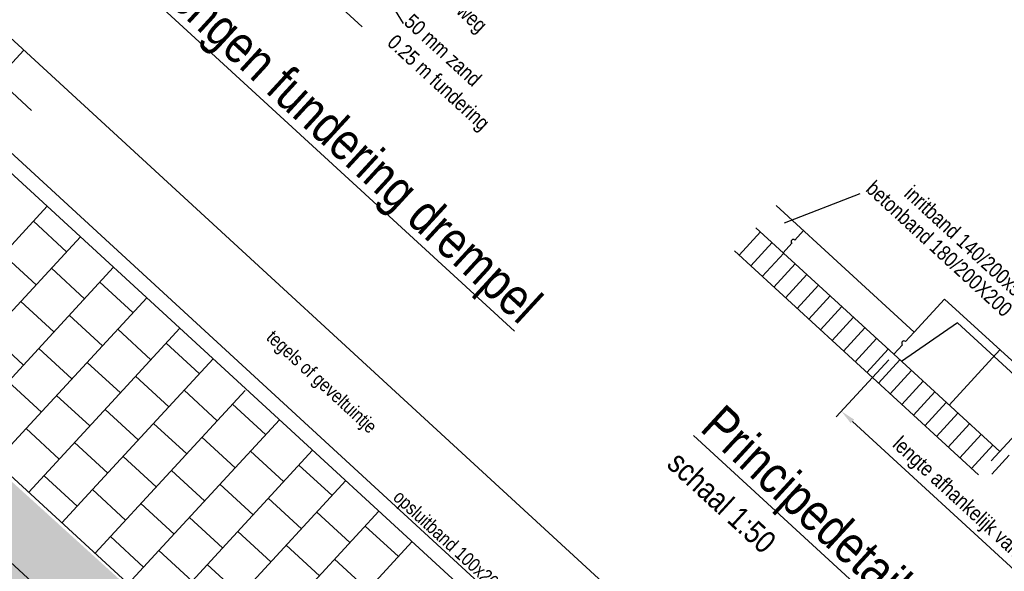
# Model space of a CAD drawing. Header units: metres. Extents: x 111546 to 149831, y 498798 to 507863.
# Tile 101 of 256: x 113037.45 to 113044, y 500883.25 to 500886.92. Entities that reach past the tile are written whole.
import ezdxf
from ezdxf.enums import TextEntityAlignment as Align

# ---------------------------------------------------------------- set-up
doc = ezdxf.new("R2010")
doc.units = ezdxf.units.M
doc.linetypes.add('DASHDOT', pattern=[25.4, 12.7, -6.35, 0, -6.35])
doc.linetypes.add('HIDDEN2', pattern=[4.7625, 3.175, -1.5875])
for name, color, linetype in [('0-aanduiding', 3, 'Continuous'), ('0-grenslijn', 3, 'DASHDOT'), ('0-maatvoering', 3, 'Continuous'), ('3-detail', 3, 'Continuous'), ('3-opsluiting', 2, 'Continuous'), ('3-steen', 3, 'Continuous'), ('HAAKSPARK', 2, 'Continuous')]:
    doc.layers.add(name, color=color, linetype=linetype)
doc.styles.add('Zaanstad', font='ARIALN.TTF')
doc.dimstyles.new('1-50', dxfattribs={"dimtxt": 0.1, "dimasz": 0.1, "dimexe": 0.05, "dimexo": 0.05, "dimgap": 0.025, "dimtad": 1, "dimzin": 0, "dimdsep": 46, "dimtxsty": 'Zaanstad', "dimcen": 0, "dimclrd": 256, "dimclre": 256, "dimclrt": 256, "dimadec": 0, "dimazin": 0, "dimtfac": 1, "dimtofl": 0, "dimtmove": 0, "dimatfit": 3, "dimfxl": 1, "dimtfill": 1, "dimtolj": 1, "dimtzin": 0, "dimlwd": -1, "dimlwe": -1, "dimarcsym": 0})

# ---------------------------------------------------------------- blocks, each defined once
blk = doc.blocks.new('*D1319')
at = {"layer": '3-steen', "transparency": 16777216}
for p, q in [((113043.2317, 500884.6556), (113042.8829, 500884.2761)), ((113042.9904, 500884.2452), (113044.5365, 500882.8242)), ((113044.9251, 500883.0992), (113044.5763, 500882.7197))]:
    blk.add_line(p, q, dxfattribs=at)
for points in [[(113043.0016, 500884.2575), (113042.9791, 500884.233), (113042.9167, 500884.3129)], [(113044.5478, 500882.8364), (113044.5252, 500882.8119), (113044.6101, 500882.7565)]]:
    blk.add_solid(points, dxfattribs=at)
at = {"layer": 'Defpoints', "color": 0, "transparency": 16777216}
for p in [(113043.2655, 500884.6924), (113044.959, 500883.136), (113044.6101, 500882.7565)]:
    blk.add_point(p, dxfattribs=at)
at = {"layer": '3-steen', "transparency": 16777216, "insert": (113043.8247, 500883.6014), "char_height": 0.1, "attachment_point": 5, "rotation": 317.41437, "style": 'Zaanstad', "bg_fill": 3, "box_fill_scale": 1.1, "bg_fill_color": 256, "bg_fill_true_color": 13158600, "bg_fill_transparency": 0}
blk.add_mtext('\\A1;lengte afhankelijk van situatie', dxfattribs=at)

msp = doc.modelspace()

# ---------------------------------------------------------------- hatches: boundary and pattern name
h = msp.add_hatch()
h.set_pattern_fill('AR-SAND', color=13, scale=0.003, angle=299.62014, style=0, pattern_type=2)
h.set_pattern_definition([(337.12014, (112386.25204, 500524.87883), (0.125264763, 0.076740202), [0, -0.115824, 0, -0.12954, 0, -0.123825]), (307.12014, (112386.25204, 500524.87883), (0.25359811, -0.01094734), [0, -0.062484, 0, -0.104394, 0, -0.040005]), (267.12014, (112386.20571, 500524.96031), (0.117658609, -0.206074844), [0, -0.0381, 0, -0.13716, 0, -0.17907]), (257.12014, (112386.20571, 500524.96031), (0.171354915, -0.166078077), [0, -0.01905, 0, -0.089916, 0, -0.10287])])
h.paths.add_polyline_path([(113040.2134, 500881.285), (113036.771, 500884.4113), (113033.6516, 500881.0034), (113037.065, 500877.8629)])

# ---------------------------------------------------------------- linework, layer by layer
at = {"color": 1, "linetype": 'Continuous'}
msp.add_line((113035.9267, 500888.1435), (113042.6361, 500881.9707), dxfattribs=at)
at = {"color": 2, "linetype": 'Continuous'}
for p, q in [((113035.5476, 500887.7313), (113042.257, 500881.5586)), ((113035.4799, 500887.6577), (113042.1893, 500881.485)), ((113036.9351, 500886.8625), (113037.5273, 500886.3177)), ((113037.0965, 500886.3064), (113037.4756, 500886.7185)), ((113037.2538, 500885.2684), (113037.6312, 500885.6785)), ((113037.7605, 500885.3761), (113037.5398, 500885.5792)), ((113037.8519, 500885.4754), (113037.0496, 500884.6033)), ((113037.5574, 500885.1553), (113037.3366, 500885.3584)), ((113037.6954, 500884.8621), (113038.0727, 500885.2723)), ((113038.2021, 500884.9698), (113037.9813, 500885.1729)), ((113038.2935, 500885.0692), (113037.4912, 500884.1971)), ((113037.999, 500884.749), (113037.7782, 500884.9522)), ((113037.047, 500884.1574), (113037.6954, 500884.8621)), ((113038.1369, 500884.4559), (113038.5143, 500884.8661)), ((113038.6436, 500884.5636), (113038.4229, 500884.7667)), ((113038.7351, 500884.6629), (113037.9327, 500883.7909)), ((113037.5927, 500884.3075), (113037.372, 500884.5106)), ((113038.4405, 500884.3428), (113038.2198, 500884.5459)), ((113037.5088, 500883.7732), (113038.1369, 500884.4559)), ((113037.9504, 500883.367), (113038.9484, 500884.4517)), ((113039.0852, 500884.1573), (113038.8644, 500884.3605)), ((113039.1766, 500884.2567), (113038.3743, 500883.3846)), ((113037.4912, 500884.1971), (113037.3896, 500884.0867)), ((113037.712, 500883.994), (113037.4912, 500884.1971)), ((113038.8821, 500883.9366), (113038.6613, 500884.1397)), ((113038.0343, 500883.9013), (113037.8135, 500884.1044)), ((113039.3974, 500884.0536), (113038.5951, 500883.1815)), ((113039.5268, 500883.7511), (113039.306, 500883.9542)), ((113037.8312, 500883.6805), (113037.6104, 500883.8836)), ((113039.6182, 500883.8505), (113038.8158, 500882.9784)), ((113037.9327, 500883.7909), (113037.8312, 500883.6805)), ((113038.1535, 500883.5877), (113037.9327, 500883.7909)), ((113039.3236, 500883.5303), (113039.1029, 500883.7335)), ((113037.8312, 500883.6805), (113037.7296, 500883.5701)), ((113038.4758, 500883.495), (113038.2551, 500883.6981)), ((113039.8389, 500883.6473), (113039.0366, 500882.7753)), ((113039.9683, 500883.3449), (113039.7475, 500883.548)), ((113038.2727, 500883.2742), (113038.052, 500883.4774)), ((113040.0597, 500883.4442), (113039.0543, 500882.3514)), ((113038.3743, 500883.3846), (113038.2727, 500883.2742)), ((113038.5951, 500883.1815), (113038.3743, 500883.3846)), ((113039.7652, 500883.1241), (113039.5444, 500883.3272)), ((113038.2727, 500883.2742), (113038.1712, 500883.1638)), ((113038.9174, 500883.0888), (113038.6966, 500883.2919))]:
    msp.add_line(p, q, dxfattribs=at)
at = {"color": 3, "linetype": 'HIDDEN2'}
for points in [[(113036.7913, 500884.4333), (113040.2134, 500881.285), (113037.065, 500877.8629), (113033.643, 500881.0113)], [(113036.8163, 500883.8328), (113039.6128, 500881.26), (113037.04, 500878.4635), (113034.2435, 500881.0363)]]:
    msp.add_lwpolyline(points, close=True, dxfattribs=at)
at = {"layer": '0-aanduiding'}
for p, q in [((113039.8531, 500887.1387), (113039.9993, 500886.8955)), ((113043.0386, 500885.7621), (113042.5348, 500885.566))]:
    msp.add_line(p, q, dxfattribs=at)
at = {"layer": '0-grenslijn', "ltscale": 0.025}
for p, q in [((113045.0284, 500885.1023), (113043.9168, 500883.8928)), ((113044.6259, 500884.7569), (113043.8161, 500883.8758))]:
    msp.add_line(p, q, dxfattribs=at)
at = {"layer": '3-detail', "color": 2}
msp.add_line((113039.7269, 500886.8752), (113038.6804, 500887.8371), dxfattribs=at)
at = {"layer": '3-opsluiting'}
for p, q in [((113043.4009, 500884.8397), (113042.4837, 500885.6827)), ((113043.2655, 500884.6924), (113042.3483, 500885.5354)), ((113042.6071, 500885.4538), (113042.6646, 500885.5164)), ((113042.5293, 500885.3691), (113042.5868, 500885.4317)), ((113043.4009, 500884.8397), (113043.6039, 500885.0606)), ((113043.6039, 500885.0606), (113044.3092, 500884.4123)), ((113043.6885, 500884.9013), (113043.3171, 500884.6451)), ((113043.6885, 500884.9013), (113044.2686, 500884.3681)), ((113043.3434, 500884.7771), (113043.4009, 500884.8397)), ((113043.2655, 500884.6924), (113043.3231, 500884.755)), ((113043.6337, 500884.3541), (113043.972, 500884.7222)), ((113043.2655, 500884.6924), (113043.9709, 500884.0442))]:
    msp.add_line(p, q, dxfattribs=at)
for centre in [(113042.5969, 500885.4427), (113043.3332, 500884.7661)]:
    msp.add_arc(centre, 0.015, 47.41453, 227.41422, dxfattribs=at)
at = {"layer": '3-steen'}
for p, q in [((113042.2359, 500885.3536), (113042.378, 500885.5082)), ((113042.3132, 500885.2825), (113042.4553, 500885.4371)), ((113043.8288, 500883.8895), (113042.2062, 500885.3808)), ((113042.3905, 500885.2115), (113042.5326, 500885.3661)), ((113042.4678, 500885.1404), (113042.6099, 500885.295)), ((113042.5451, 500885.0693), (113042.6872, 500885.224)), ((113042.6224, 500884.9983), (113042.7645, 500885.1529)), ((113042.6997, 500884.9272), (113042.8418, 500885.0819)), ((113042.777, 500884.8562), (113042.9191, 500885.0108)), ((113042.8543, 500884.7851), (113042.9964, 500884.9398)), ((113042.9316, 500884.7141), (113043.0737, 500884.8687)), ((113043.009, 500884.643), (113043.1511, 500884.7977)), ((113043.0863, 500884.572), (113043.2284, 500884.7266)), ((113043.1636, 500884.5009), (113043.3057, 500884.6555)), ((113043.2409, 500884.4299), (113043.383, 500884.5845)), ((113043.3182, 500884.3588), (113043.4603, 500884.5134)), ((113043.3955, 500884.2878), (113043.5376, 500884.4424)), ((113043.4728, 500884.2167), (113043.6149, 500884.3713)), ((113043.5501, 500884.1457), (113043.6922, 500884.3003)), ((113043.6274, 500884.0746), (113043.7695, 500884.2292)), ((113043.7047, 500884.0036), (113043.8468, 500884.1582)), ((113043.782, 500883.9325), (113043.9241, 500884.0871))]:
    msp.add_line(p, q, dxfattribs=at)
at = {"layer": 'HAAKSPARK', "color": 2, "linetype": 'Continuous'}
for p, q in [((113037.8798, 500885.0626), (113037.659, 500885.2657)), ((113037.6766, 500884.8418), (113037.4559, 500885.0449)), ((113038.3213, 500884.6563), (113038.1005, 500884.8594)), ((113037.4735, 500884.621), (113037.2527, 500884.8241)), ((113037.7959, 500884.5283), (113037.5751, 500884.7314)), ((113038.1182, 500884.4355), (113037.8974, 500884.6387)), ((113038.7629, 500884.2501), (113038.5421, 500884.4532)), ((113037.9151, 500884.2148), (113037.6943, 500884.4179)), ((113038.2374, 500884.122), (113038.0166, 500884.3251)), ((113038.5597, 500884.0293), (113038.339, 500884.2324)), ((113039.2044, 500883.8438), (113038.9836, 500884.047)), ((113038.3566, 500883.8085), (113038.1359, 500884.0116)), ((113038.679, 500883.7158), (113038.4582, 500883.9189)), ((113039.0013, 500883.6231), (113038.7805, 500883.8262)), ((113038.7982, 500883.4023), (113038.5774, 500883.6054)), ((113039.646, 500883.4376), (113039.4252, 500883.6407)), ((113039.1205, 500883.3096), (113038.8997, 500883.5127)), ((113039.4429, 500883.2168), (113039.2221, 500883.4199))]:
    msp.add_line(p, q, dxfattribs=at)

# ---------------------------------------------------------------- texts
at = {"color": 1, "linetype": 'Continuous', "style": 'Zaanstad'}
for s, rotation, p in [('%%UPrincipedetail: aanbrengen fundering drempel', 317.42939, (113036.5081, 500888.803)), ('%%UPrincipedetail: Particuliere uitweg (bijv. garage of carport)', 317.41437, (113041.967, 500884.1887))]:
    msp.add_text(s, height=0.25, rotation=rotation, dxfattribs=at).set_placement(p)
at = {"color": 3, "linetype": 'Continuous', "style": 'Zaanstad'}
for s, p in [('tegels of geveltuintje', (113039.0832, 500884.7956)), ('opsluitband 100x200', (113039.9268, 500883.7296))]:
    msp.add_text(s, height=0.09, rotation=317.38547, dxfattribs=at).set_placement(p)
at = {"color": 2, "linetype": 'Continuous', "style": 'Zaanstad'}
msp.add_text('schaal 1:50', height=0.15, rotation=317.41437, dxfattribs=at).set_placement((113041.747, 500883.9493))
at = {"layer": '0-maatvoering', "style": 'Zaanstad'}
for s, p in [('kant weg', (113040.1649, 500887.1382)), ('50 mm zand', (113039.9993, 500886.8955)), ('0.25 m fundering', (113039.8873, 500886.7583)), ('betonband 180/200X200', (113043.0724, 500885.7839))]:
    msp.add_text(s, height=0.1, rotation=317.41437, dxfattribs=at).set_placement(p)
msp.add_text('inritband 140/200x500x500', height=0.1, rotation=317.41437, dxfattribs=at).set_placement((113044.3449, 500884.8165), align=Align.RIGHT)

# ---------------------------------------------------------------- next in the draw order: dimensions: what is measured, and where the dimension line sits
at = {"layer": '3-steen'}
dim = msp.add_aligned_dim(p1=(113043.2655, 500884.6924), p2=(113044.959, 500883.136), distance=-0.5155, text='lengte afhankelijk van situatie', dimstyle='1-50', dxfattribs=at)
dim.commit()
dim.dimension.update_dxf_attribs({"geometry": '*D1319', "text_midpoint": (113043.8247, 500883.6014)})

doc.saveas('drawing.dxf')
